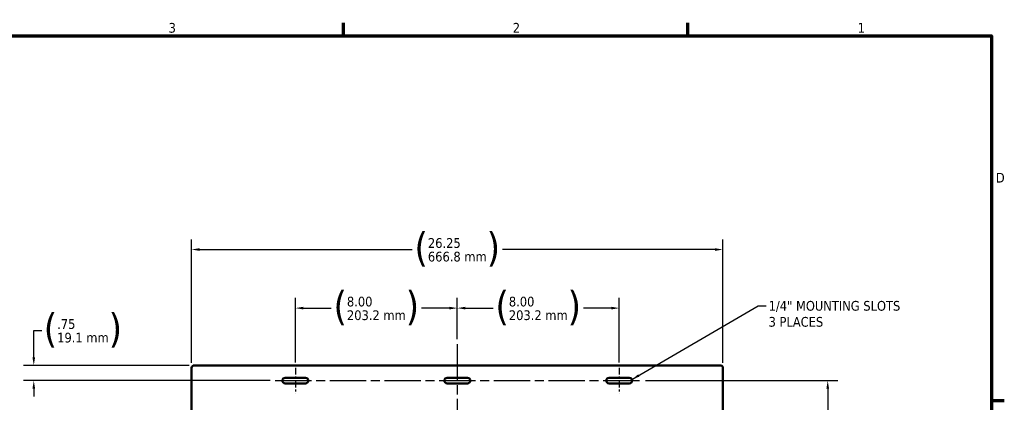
# Model space of a CAD drawing. Header units: inches. Extents: x 0 to 136, y 2 to 86.
# Tile 37 of 37: x 86 to 135, y 66 to 85. Entities that reach past the tile are written whole.
import ezdxf

# ---------------------------------------------------------------- set-up
doc = ezdxf.new("R2010")
doc.units = ezdxf.units.IN
doc.header["$LTSCALE"] = 4
doc.header["$MEASUREMENT"] = 0
doc.linetypes.add('CHAIN', pattern=[0.7087, 0.4724, -0.0591, 0.1181, -0.0591])
for name, color, linetype, lineweight in [('Border (ANSI)', 7, 'Continuous', 70), ('Centerline (ANSI)', 7, 'Continuous', 25), ('Dimension (ANSI)', 7, 'Continuous', 25), ('Symbol (ANSI)', 7, 'Continuous', 25), ('Visible (ANSI)', 7, 'Continuous', 50)]:
    doc.layers.add(name, color=color, linetype=linetype, lineweight=lineweight)
doc.styles.add('Dimension Text', font='tahoma.ttf')
doc.styles.add('Note Text (ANSI)', font='tahoma.ttf')
doc.dimstyles.new('Default (ANSI)$7', dxfattribs={"dimscale": 4, "dimtxt": 0.12, "dimasz": 0.098425, "dimexe": 0.125, "dimexo": 0.0625, "dimgap": 0.031496, "dimtad": 0, "dimtih": 1, "dimtoh": 1, "dimrnd": 1e-08, "dimzin": 4, "dimdsep": 46, "dimtxsty": 'Note Text (ANSI)', "dimcen": 0.09, "dimdle": 0.393701, "dimclrd": 256, "dimclre": 256, "dimclrt": 256, "dimadec": 0, "dimazin": 1, "dimtfac": 1, "dimtofl": 0, "dimtmove": 0, "dimatfit": 3, "dimfxl": 1, "dimtolj": 1, "dimtzin": 4, "dimlwd": -1, "dimlwe": -1, "dimarcsym": 0})
doc.dimstyles.new('Dual Dimension', dxfattribs={"dimscale": 4, "dimtxt": 0.12, "dimasz": 0.098425, "dimexe": 0.125, "dimexo": 0.0625, "dimgap": 0.031496, "dimtad": 0, "dimtih": 1, "dimtoh": 1, "dimrnd": 1e-08, "dimzin": 4, "dimdsep": 46, "dimtxsty": 'Dimension Text', "dimcen": 0.09, "dimdle": 0.393701, "dimclrd": 256, "dimclre": 256, "dimclrt": 256, "dimadec": 0, "dimazin": 1, "dimtfac": 1, "dimtofl": 0, "dimtmove": 0, "dimatfit": 3, "dimfxl": 1, "dimtolj": 1, "dimtzin": 4, "dimlwd": -1, "dimlwe": -1, "dimarcsym": 0})

# ---------------------------------------------------------------- blocks, each defined once
blk = doc.blocks.new('Borders Default Border')
at = {"layer": 'Border (ANSI)'}
for p, q in [((25.5, 21), (25.5, 21.16)), ((29.75, 21), (29.75, 21.16)), ((33.5, 16.5), (33.66, 16.5))]:
    blk.add_line(p, q, dxfattribs=at)
at = {"layer": 'Border (ANSI)', "flags": 128}
blk.add_lwpolyline([(0.5, 1), (0.5, 21), (33.5, 21), (33.5, 1), (0.5, 1)], dxfattribs=at)
at = {"layer": 'Border (ANSI)', "char_height": 0.12, "attachment_point": 7, "style": 'Dimension Text'}
for s, insert in [('3', (23.338, 21.037)), ('2', (27.589, 21.04)), ('1', (31.848, 21.04)), ('D', (33.556, 19.19))]:
    blk.add_mtext(s, dxfattribs=dict(at, insert=insert))
blk = doc.blocks.new('*D11')
at = {"layer": 'Defpoints', "color": 0, "transparency": 16777216}
for p in [(120.739, 73.455), (94.489, 67.609), (120.739, 67.609)]:
    blk.add_point(p, dxfattribs=at)
at = {"layer": 'Dimension (ANSI)', "transparency": 16777216}
for p, q in [((94.489, 67.859), (94.489, 73.955)), ((120.739, 67.859), (120.739, 73.955)), ((94.883, 73.455), (105.377, 73.455)), ((120.346, 73.455), (109.851, 73.455))]:
    blk.add_line(p, q, dxfattribs=at)
for points in [[(94.883, 73.521), (94.883, 73.389), (94.489, 73.455)], [(120.346, 73.521), (120.346, 73.389), (120.739, 73.455)]]:
    blk.add_solid(points, dxfattribs=at)
at = {"layer": 'Dimension (ANSI)', "transparency": 16777216, "insert": (107.614, 73.455), "char_height": 0.48, "attachment_point": 5, "style": 'Dimension Text'}
blk.add_mtext('\\A1;{\\H3.0x;(}\\S26.25^ 666.8 mm;{\\H3.0x;)}', dxfattribs=at)
blk = doc.blocks.new('*D13')
at = {"layer": 'Defpoints', "color": 0, "transparency": 16777216}
for p in [(107.614, 70.564), (107.614, 68.781), (115.614, 67.624)]:
    blk.add_point(p, dxfattribs=at)
at = {"layer": 'Dimension (ANSI)', "transparency": 16777216}
for p, q in [((107.614, 69.031), (107.614, 71.064)), ((115.614, 67.874), (115.614, 71.064)), ((108.008, 70.564), (109.381, 70.564)), ((115.221, 70.564), (113.848, 70.564))]:
    blk.add_line(p, q, dxfattribs=at)
for points in [[(108.008, 70.629), (108.008, 70.498), (107.614, 70.564)], [(115.221, 70.629), (115.221, 70.498), (115.614, 70.564)]]:
    blk.add_solid(points, dxfattribs=at)
at = {"layer": 'Dimension (ANSI)', "transparency": 16777216, "insert": (111.614, 70.564), "char_height": 0.48, "attachment_point": 5, "style": 'Dimension Text'}
blk.add_mtext('\\A1;{\\H3.0x;(}\\S8.00^ 203.2 mm;{\\H3.0x;)}', dxfattribs=at)
blk = doc.blocks.new('*D14')
at = {"layer": 'Defpoints', "color": 0, "transparency": 16777216}
for p in [(107.614, 70.564), (107.614, 68.781), (99.614, 67.624)]:
    blk.add_point(p, dxfattribs=at)
at = {"layer": 'Dimension (ANSI)', "transparency": 16777216}
for p, q in [((99.614, 67.874), (99.614, 71.064)), ((107.614, 69.031), (107.614, 71.064)), ((100.008, 70.564), (101.381, 70.564)), ((107.221, 70.564), (105.848, 70.564))]:
    blk.add_line(p, q, dxfattribs=at)
for points in [[(100.008, 70.629), (100.008, 70.498), (99.614, 70.564)], [(107.221, 70.629), (107.221, 70.498), (107.614, 70.564)]]:
    blk.add_solid(points, dxfattribs=at)
at = {"layer": 'Dimension (ANSI)', "transparency": 16777216, "insert": (103.614, 70.564), "char_height": 0.48, "attachment_point": 5, "style": 'Dimension Text'}
blk.add_mtext('\\A1;{\\H3.0x;(}\\S8.00^ 203.2 mm;{\\H3.0x;)}', dxfattribs=at)
blk = doc.blocks.new('*D15')
at = {"layer": 'Defpoints', "color": 0, "transparency": 16777216}
for p in [(116.658, 66.984), (125.916, 66.984), (119.614, 28.131)]:
    blk.add_point(p, dxfattribs=at)
at = {"layer": 'Dimension (ANSI)', "transparency": 16777216}
for p, q in [((116.908, 66.984), (126.416, 66.984)), ((125.916, 66.59), (125.916, 48.635)), ((125.916, 28.525), (125.916, 46.48)), ((119.864, 28.131), (126.416, 28.131))]:
    blk.add_line(p, q, dxfattribs=at)
for points in [[(125.851, 66.59), (125.982, 66.59), (125.916, 66.984)], [(125.851, 28.525), (125.982, 28.525), (125.916, 28.131)]]:
    blk.add_solid(points, dxfattribs=at)
at = {"layer": 'Dimension (ANSI)', "transparency": 16777216, "insert": (125.916, 47.558), "char_height": 0.48, "attachment_point": 5, "style": 'Dimension Text'}
blk.add_mtext('\\A1;{\\H3.0x;(}\\S38.85^ 986.9 mm;{\\H3.0x;)}', dxfattribs=at)
blk = doc.blocks.new('*D18')
at = {"layer": 'Defpoints', "color": 0, "transparency": 16777216}
for p in [(94.614, 67.734), (86.69, 66.984), (98.614, 66.984)]:
    blk.add_point(p, dxfattribs=at)
at = {"layer": 'Dimension (ANSI)', "transparency": 16777216}
for p, q in [((86.69, 68.128), (86.69, 69.457)), ((86.69, 69.457), (87.084, 69.457)), ((94.364, 67.734), (86.19, 67.734)), ((98.364, 66.984), (86.19, 66.984)), ((86.69, 66.59), (86.69, 66.197))]:
    blk.add_line(p, q, dxfattribs=at)
for points in [[(86.625, 68.128), (86.756, 68.128), (86.69, 67.734)], [(86.625, 66.59), (86.756, 66.59), (86.69, 66.984)]]:
    blk.add_solid(points, dxfattribs=at)
at = {"layer": 'Dimension (ANSI)', "transparency": 16777216, "insert": (89.118, 69.457), "char_height": 0.48, "attachment_point": 5, "style": 'Dimension Text'}
blk.add_mtext('\\A1;{\\H3.0x;(}\\S.75^ 19.1 mm;{\\H3.0x;)}', dxfattribs=at)

msp = doc.modelspace()

# ---------------------------------------------------------------- linework, layer by layer
at = {"layer": 'Centerline (ANSI)', "linetype": 'CHAIN', "ltscale": 0.952448}
for p, q in [((107.614, 68.781), (107.614, 25.552)), ((98.614, 66.984), (116.658, 66.984))]:
    msp.add_line(p, q, dxfattribs=at)
at = {"layer": 'Centerline (ANSI)', "linetype": 'CHAIN', "ltscale": 0.177668}
for p, q in [((99.614, 67.624), (99.614, 66.344)), ((115.614, 67.624), (115.614, 66.344))]:
    msp.add_line(p, q, dxfattribs=at)
at = {"layer": 'Visible (ANSI)'}
for p, q in [((94.614, 67.734), (120.614, 67.734)), ((94.489, 64.411), (94.489, 67.609)), ((120.739, 67.609), (120.739, 64.411)), ((99.114, 67.124), (100.114, 67.124)), ((100.114, 66.844), (99.114, 66.844)), ((107.114, 67.124), (108.114, 67.124)), ((108.114, 66.844), (107.114, 66.844)), ((115.114, 67.124), (116.114, 67.124)), ((116.114, 66.844), (115.114, 66.844))]:
    msp.add_line(p, q, dxfattribs=at)
for centre, radius, start, end in [((94.614, 67.609), 0.125, 90, 180), ((120.614, 67.609), 0.125, 0, 90), ((99.114, 66.984), 0.14, 90, 270), ((100.114, 66.984), 0.14, 270, 90), ((107.114, 66.984), 0.14, 90, 270), ((108.114, 66.984), 0.14, 270, 90), ((115.114, 66.984), 0.14, 90, 270), ((116.114, 66.984), 0.14, 270, 90)]:
    msp.add_arc(centre, radius, start, end, dxfattribs=at)

# ---------------------------------------------------------------- block references
at = {"xscale": 4, "yscale": 4, "zscale": 4}
msp.add_blockref('Borders Default Border', (0, 0), dxfattribs=at)

# ---------------------------------------------------------------- texts
at = {"layer": 'Symbol (ANSI)', "insert": (122.995, 70.917), "char_height": 0.48, "width": 6.92888, "attachment_point": 1, "line_spacing_factor": 0.987884, "style": 'Note Text (ANSI)'}
msp.add_mtext('\\fTahoma|b0|i0;1/4" MOUNTING SLOTS\\P\\fTahoma|b0|i0;3 PLACES', dxfattribs=at)

# ---------------------------------------------------------------- dimensions: what is measured, and where the dimension line sits
at = {"layer": 'Dimension (ANSI)'}
dim = msp.add_linear_dim(base=(120.739, 73.455), p1=(94.489, 67.609), p2=(120.739, 67.609), text='{\\H3.0x;(}\\S<>^ 666.8 mm;{\\H3.0x;)}', dimstyle='Dual Dimension', override={"dimgap": 0.031496, "dimtih": 0, "dimtoh": 0, "dimdec": 2, "dimpost": '\\X', "dimtol": 0, "dimlim": 0, "dimtp": 0, "dimtm": 0, "dimtdec": 2, "dimatfit": 1}, dxfattribs=at)
dim.commit()
dim.dimension.update_dxf_attribs({"geometry": '*D11', "text_midpoint": (107.614, 73.455), "dimtype": 160})
for base, p1, p2, angle, text, override, picture, middle in [((107.614, 70.564), (99.614, 67.624), (107.614, 68.781), 180, '{\\H3.0x;(}\\S<>^ 203.2 mm;{\\H3.0x;)}', {"dimgap": 0.031496, "dimtih": 0, "dimtoh": 0, "dimdec": 2, "dimpost": '\\X', "dimtol": 0, "dimlim": 0, "dimtp": 0, "dimtm": 0, "dimtdec": 2, "dimatfit": 1}, '*D14', (103.614, 70.564)), ((107.614, 70.564), (115.614, 67.624), (107.614, 68.781), 180, '{\\H3.0x;(}\\S<>^ 203.2 mm;{\\H3.0x;)}', {"dimgap": 0.031496, "dimtih": 0, "dimtoh": 0, "dimdec": 2, "dimpost": '\\X', "dimtol": 0, "dimlim": 0, "dimtp": 0, "dimtm": 0, "dimtdec": 2, "dimatfit": 1}, '*D13', (111.614, 70.564)), ((86.69, 66.984), (94.614, 67.734), (98.614, 66.984), 270, '{\\H3.0x;(}\\S<>^ 19.1 mm;{\\H3.0x;)}', {"dimgap": 0.031496, "dimdec": 2, "dimpost": '\\X', "dimtol": 0, "dimlim": 0, "dimtp": 0, "dimtm": 0, "dimtdec": 2, "dimatfit": 1}, '*D18', (89.118, 69.457)), ((125.916, 66.984), (119.614, 28.131), (116.658, 66.984), 270, '{\\H3.0x;(}\\S<>^ 986.9 mm;{\\H3.0x;)}', {"dimgap": 0.031496, "dimdec": 2, "dimpost": '\\X', "dimtol": 0, "dimlim": 0, "dimtp": 0, "dimtm": 0, "dimtdec": 2, "dimatfit": 1}, '*D15', (125.916, 47.558))]:
    dim = msp.add_linear_dim(base=base, p1=p1, p2=p2, angle=angle, text=text, dimstyle='Dual Dimension', override=override, dxfattribs=at)
    dim.commit()
    dim.dimension.update_dxf_attribs({"geometry": picture, "text_midpoint": middle, "dimtype": 160})

# ---------------------------------------------------------------- leaders
at = {"layer": 'Symbol (ANSI)', "annotation_type": 0, "has_hookline": 1, "hookline_direction": 0, "text_width": 6.841}
msp.add_leader([(116.242, 67.041), (122.475, 70.677), (122.869, 70.677)], dimstyle='Default (ANSI)$7', override={"dimtad": 0}, dxfattribs=at)

doc.saveas('drawing.dxf')
